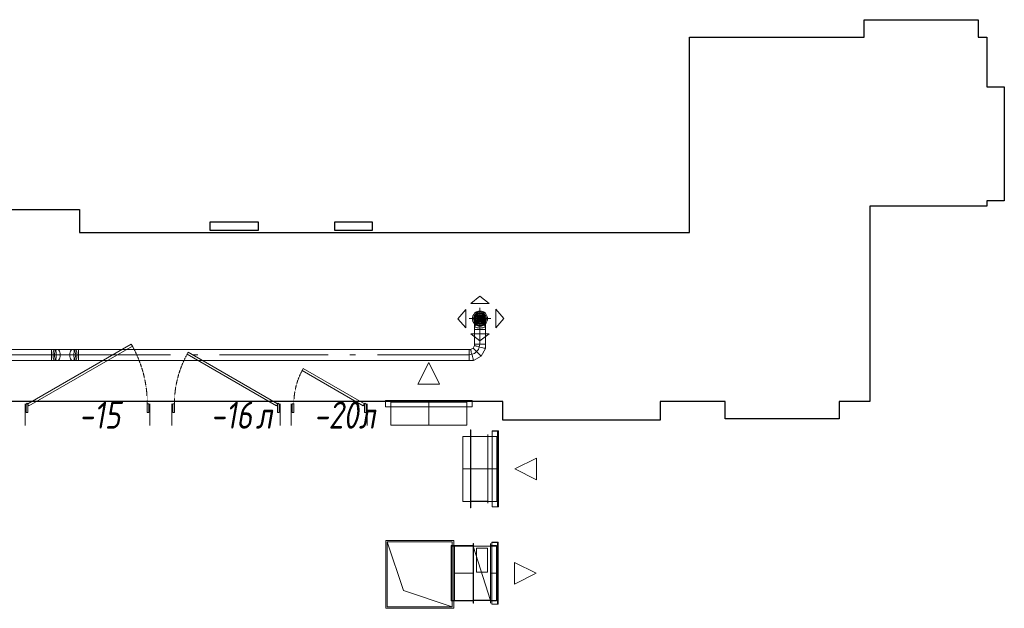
# Model space of a CAD drawing. Header units: millimetres. Extents: x -551130 to 178656, y -69521 to 202936.
# Tile 10 of 256: x -534140 to -525070, y 159449 to 164873. Entities that reach past the tile are written whole.
import ezdxf

# ---------------------------------------------------------------- set-up
doc = ezdxf.new("R2010")
doc.units = ezdxf.units.MM
doc.linetypes.add('-D1-02х01', pattern=[3, 2, -1])
doc.layers.get('Defpoints').update_dxf_attribs({"color": 31})
for name, color, linetype, lineweight in [('A-DOOR', 7, 'Continuous', 5), ('A-DOOR-IDEN', 7, 'Continuous', 9), ('wall_new', 152, 'Continuous', 30)]:
    doc.layers.add(name, color=color, linetype=linetype, lineweight=lineweight)
doc.layers.add('PDF7_Geometry', color=7, linetype='Continuous', true_color=0xaaaaaa)
doc.styles.add('fl_iso paper', font='isocpeur.ttf', dxfattribs={"width": 0.8, "oblique": 10})

# ---------------------------------------------------------------- blocks, each defined once
blk = doc.blocks.new('A_MEQ_DoorWall - ОВ-7359297-50_AS_M_L17')
at = {"layer": 'A-DOOR'}
for p, q in [((527.6, 650), (-425, 100)), ((537.6, 632.7), (527.6, 650)), ((-415, 82.7), (537.6, 632.7)), ((-450, 100), (-450, -100)), ((-425, 100), (-440, 100)), ((-440, 100), (-440, 20)), ((-425, 20), (-425, 100)), ((-425, 100), (-415, 82.7)), ((690, 100), (675, 100)), ((675, 100), (675, 20)), ((690, 20), (690, 100)), ((700, 100), (700, -100)), ((-440, 20), (-425, 20)), ((675, 20), (690, 20))]:
    blk.add_line(p, q, dxfattribs=at)
at = {"layer": 'A-DOOR', "linetype": '-D1-02х01'}
blk.add_arc((-425, 100), 1100, 360, 30, dxfattribs=at)
at = {"layer": 'A-DOOR'}
blk.add_arc((-430, 100), 5, 0, 180, dxfattribs=at)
blk = doc.blocks.new('A_MEQ_DoorWall - ОВ-7359254-50_AS_M_L17')
at = {"layer": 'A-DOOR'}
for p, q in [((-375, -100), (-375, 100)), ((625, -100), (625, 100)), ((-365, -20), (-350, -20)), ((-365, -100), (-365, -20)), ((-350, -20), (-350, -100)), ((-350, -100), (-340, -82.7)), ((-340, -82.7), (482.7, -557.7)), ((600, -20), (615, -20)), ((600, -100), (600, -20)), ((615, -20), (615, -100)), ((-350, -100), (-365, -100)), ((472.7, -575), (-350, -100)), ((615, -100), (600, -100)), ((482.7, -557.7), (472.7, -575))]:
    blk.add_line(p, q, dxfattribs=at)
blk.add_arc((-355, -100), 5, 180, 0, dxfattribs=at)
at = {"layer": 'A-DOOR', "linetype": '-D1-02х01'}
blk.add_arc((-350, -100), 950, 330, 0, dxfattribs=at)
blk = doc.blocks.new('A_MEQ_DoorWall - ОВ-7359211-50_AS_M_L17')
at = {"layer": 'A-DOOR'}
for p, q in [((-225, -100), (-225, 100)), ((475, -100), (475, 100)), ((-215, -20), (-200, -20)), ((-215, -100), (-215, -20)), ((-200, -20), (-200, -100)), ((-200, -100), (-190, -82.7)), ((-190, -82.7), (372.9, -407.7)), ((450, -20), (465, -20)), ((450, -100), (450, -20)), ((465, -20), (465, -100)), ((-200, -100), (-215, -100)), ((362.9, -425), (-200, -100)), ((465, -100), (450, -100)), ((372.9, -407.7), (362.9, -425))]:
    blk.add_line(p, q, dxfattribs=at)
blk.add_arc((-205, -100), 5, 180, 0, dxfattribs=at)
at = {"layer": 'A-DOOR', "linetype": '-D1-02х01'}
blk.add_arc((-200, -100), 650, 330, 0, dxfattribs=at)
blk = doc.blocks.new('ghftytytd')
at = {"layer": 'PDF7_Geometry', "color": 1, "lineweight": 18, "true_color": 0xff0000}
for points in [[(26655.1, 20025.6), (26740, 20090.7), (26824.8, 20025.6)], [(26610.1, 19969.4), (26534.9, 19884.6), (26610.1, 19799.7)], [(26885.4, 19970.8), (26960.6, 19886), (26885.4, 19801.1)], [(26690, 19885), (26704.6, 19849.6), (26740, 19835), (26775.3, 19849.6), (26790, 19885), (26775.3, 19920.3), (26740, 19935), (26704.6, 19920.3)], [(26690, 19858.2), (26691.7, 19848.7), (26696.7, 19839.9), (26704.6, 19832.3), (26715, 19826.5), (26727, 19822.8), (26740, 19821.6), (26752.9, 19822.8), (26765, 19826.5), (26775.3, 19832.3), (26783.3, 19839.9), (26788.2, 19848.7), (26790, 19858.2), (26788.2, 19867.6), (26783.3, 19876.5), (26775.3, 19884), (26765, 19889.9), (26752.9, 19893.5), (26740, 19894.8), (26727, 19893.5), (26715, 19889.9), (26704.6, 19884), (26696.7, 19876.5), (26691.7, 19867.6)], [(26740, 19932.4), (26719.3, 19927.8), (26702.8, 19914.6), (26693.7, 19895.5), (26693.7, 19874.4), (26702.8, 19855.3), (26719.3, 19842.2), (26740, 19837.5), (26760.6, 19842.2), (26777.1, 19855.3), (26786.3, 19874.4), (26786.3, 19895.5), (26777.1, 19914.6), (26760.6, 19927.8)], [(26740, 19842.5), (26718.7, 19848.2), (26703.2, 19863.7), (26697.5, 19885), (26703.2, 19906.2), (26718.7, 19921.8), (26740, 19927.5), (26761.2, 19921.8), (26776.8, 19906.2), (26782.5, 19885), (26776.8, 19863.7), (26761.2, 19848.2)], [(26740, 19918.3), (26723.3, 19913.8), (26711.1, 19901.6), (26706.6, 19885), (26711.1, 19868.3), (26723.3, 19856.1), (26740, 19851.6), (26756.6, 19856.1), (26768.8, 19868.3), (26773.3, 19885), (26768.8, 19901.6), (26756.6, 19913.8)], [(26740, 19856.6), (26723.3, 19862), (26713, 19876.2), (26713, 19893.7), (26723.3, 19907.9), (26740, 19913.3), (26756.6, 19907.9), (26766.9, 19893.7), (26766.9, 19876.2), (26756.6, 19862)], [(26740, 19910), (26725.3, 19905.2), (26716.2, 19892.7), (26716.2, 19877.2), (26725.3, 19864.7), (26740, 19860), (26754.7, 19864.7), (26763.7, 19877.2), (26763.7, 19892.7), (26754.7, 19905.2)], [(26740, 19907), (26727, 19902.7), (26719, 19891.8), (26719, 19878.2), (26727, 19867.1), (26740, 19862.9), (26752.9, 19867.1), (26760.9, 19878.2), (26760.9, 19891.8), (26752.9, 19902.7)], [(26740, 19868), (26728, 19872.9), (26723, 19885), (26728, 19897), (26740, 19902), (26752, 19897), (26757, 19885), (26752, 19872.9)], [(26740, 19901.6), (26728.2, 19896.7), (26723.3, 19885), (26728.2, 19873.2), (26740, 19868.3), (26751.8, 19873.2), (26756.6, 19885), (26751.8, 19896.7)], [(26740, 19894.9), (26731.3, 19890), (26731.3, 19880), (26740, 19874.9), (26748.6, 19880), (26748.6, 19890)], [(26690, 19811.8), (26691.7, 19808.3), (26696.7, 19805.1), (26704.6, 19802.3), (26715, 19800.2), (26727, 19798.8), (26740, 19798.4), (26752.9, 19798.8), (26765, 19800.2), (26775.3, 19802.3), (26783.3, 19805.1), (26788.2, 19808.3), (26790, 19811.8), (26788.2, 19815.2), (26783.3, 19818.5), (26775.3, 19821.2), (26765, 19823.4), (26752.9, 19824.7), (26740, 19825.2), (26727, 19824.7), (26715, 19823.4), (26704.6, 19821.2), (26696.7, 19818.5), (26691.7, 19815.2)], [(26740, 19784.9), (26727, 19784.9), (26715, 19784.9), (26704.6, 19784.9), (26696.7, 19784.9), (26691.7, 19784.9), (26690, 19784.9), (26691.7, 19784.9), (26696.7, 19784.9), (26704.6, 19784.9), (26715, 19784.9), (26727, 19784.9)], [(26740, 19784.9), (26752.9, 19784.9), (26765, 19784.9), (26775.3, 19784.9), (26783.3, 19784.9), (26788.2, 19784.9), (26790, 19784.9), (26788.2, 19784.9), (26783.3, 19784.9), (26775.3, 19784.9), (26765, 19784.9), (26752.9, 19784.9)], [(26740, 19784.9), (26752.9, 19784.9), (26765, 19784.9), (26775.3, 19784.9), (26783.3, 19784.9), (26788.2, 19784.9), (26790, 19784.9), (26790, 19650), (26788.2, 19650), (26783.3, 19650), (26775.3, 19650), (26765, 19650), (26752.9, 19650), (26740, 19650)], [(26655.1, 19744.3), (26740, 19679.2), (26824.8, 19744.3)], [(22792, 19550), (22792, 19562.9), (22792, 19575), (22792, 19585.3), (22792, 19593.3), (22792, 19598.3), (22792, 19599.9), (22792, 19598.3), (22792, 19593.3), (22792, 19585.3), (22792, 19575), (22792, 19562.9), (22792, 19550), (22792, 19537), (22792, 19525), (22792, 19514.6), (22792, 19506.7), (22792, 19501.7), (22792, 19500), (22792, 19501.7), (22792, 19506.7), (22792, 19514.6), (22792, 19525), (22792, 19537)], [(23015.4, 19550), (23014.5, 19537), (23011.7, 19525), (23007.4, 19514.6), (23001.7, 19506.7), (22995.1, 19501.7), (22988, 19500), (22981, 19501.7), (22974.4, 19506.7), (22968.7, 19514.6), (22964.4, 19525), (22961.6, 19537), (22960.7, 19550), (22961.6, 19562.9), (22964.4, 19575), (22968.7, 19585.3), (22974.4, 19593.3), (22981, 19598.3), (22988, 19599.9), (22995.1, 19598.3), (23001.7, 19593.3), (23007.4, 19585.3), (23011.7, 19575), (23014.5, 19562.9)], [(23013, 19599.9), (23016.8, 19598.3), (23020.4, 19593.3), (23023.5, 19585.3), (23025.9, 19575), (23027.4, 19562.9), (23027.9, 19550), (23027.4, 19537), (23025.9, 19525), (23023.5, 19514.6), (23020.4, 19506.7), (23016.8, 19501.7), (23013, 19500), (23009.1, 19501.7), (23005.5, 19506.7), (23002.4, 19514.6), (23000.1, 19525), (22998.6, 19537), (22998.1, 19550), (22998.6, 19562.9), (23000.1, 19575), (23002.4, 19585.3), (23005.5, 19593.3), (23009.1, 19598.3)], [(23888.5, 19550), (23042.8, 19550), (23042.8, 19562.9), (23042.8, 19575), (23042.8, 19585.3), (23042.8, 19593.3), (23042.8, 19598.3), (23042.8, 19599.9), (23042.8, 19598.3), (23042.8, 19593.3), (23042.8, 19585.3), (23042.8, 19575), (23042.8, 19562.9), (23042.8, 19550)], [(26640, 19550), (26640, 19562.9), (26640, 19575), (26640, 19585.3), (26640, 19593.3), (26640, 19598.3), (26640, 19599.9), (26640, 19598.3), (26640, 19593.3), (26640, 19585.3), (26640, 19575), (26640, 19562.9)], [(26666.7, 19550), (26663.3, 19562.9), (26660.1, 19575), (26657.3, 19585.3), (26655.2, 19593.3), (26653.8, 19598.3), (26653.4, 19599.9), (26653.8, 19598.3), (26655.2, 19593.3), (26657.3, 19585.3), (26660.1, 19575), (26663.3, 19562.9)], [(26713.2, 19576.8), (26703.7, 19586.2), (26694.9, 19595), (26687.3, 19602.6), (26681.5, 19608.4), (26677.8, 19612.1), (26676.6, 19613.4), (26677.8, 19612.1), (26681.5, 19608.4), (26687.3, 19602.6), (26694.9, 19595), (26703.7, 19586.2)], [(26740, 19650), (26727, 19650), (26715, 19650), (26704.6, 19650), (26696.7, 19650), (26691.7, 19650), (26690, 19650), (26691.7, 19650), (26696.7, 19650), (26704.6, 19650), (26715, 19650), (26727, 19650)], [(26740, 19623.2), (26727, 19626.7), (26715, 19629.9), (26704.6, 19632.6), (26696.7, 19634.8), (26691.7, 19636.1), (26690, 19636.6), (26691.7, 19636.1), (26696.7, 19634.8), (26704.6, 19632.6), (26715, 19629.9), (26727, 19626.7)], [(26740, 19623.2), (26752.9, 19619.7), (26765, 19616.5), (26775.3, 19613.7), (26783.3, 19611.6), (26788.2, 19610.2), (26790, 19609.8), (26788.2, 19610.2), (26783.3, 19611.6), (26775.3, 19613.7), (26765, 19616.5), (26752.9, 19619.7)], [(22988, 19550), (22846.7, 19550)], [(24141.4, 19550), (24088.5, 19550)], [(25341.4, 19550), (24341.4, 19550)], [(25594.3, 19550), (25541.3, 19550)], [(26666.7, 19550), (26670.2, 19537), (26673.5, 19525), (26676.2, 19514.6), (26678.4, 19506.7), (26679.7, 19501.7), (26680.2, 19500), (26679.7, 19501.7), (26678.4, 19506.7), (26676.2, 19514.6), (26673.5, 19525), (26670.2, 19537)], [(26713.2, 19576.8), (26722.6, 19567.3), (26731.5, 19558.5), (26739.1, 19550.9), (26744.9, 19545.1), (26748.5, 19541.4), (26749.8, 19540.1), (26748.5, 19541.4), (26744.9, 19545.1), (26739.1, 19550.9), (26731.5, 19558.5), (26722.6, 19567.3)]]:
    blk.add_lwpolyline(points, close=True, dxfattribs=at)
for points in [[(26670, 19885, 0.999748), (26810, 19885, 0.999748)], [(26680, 19885, 1.000294), (26800, 19885, 1.000294)]]:
    blk.add_lwpolyline(points, format="xyb", close=True, dxfattribs=at)
for points in [[(26740, 19784.9), (26740, 19984.9)], [(26740, 19935), (26727, 19933.3), (26715, 19928.3), (26704.6, 19920.3), (26696.7, 19910), (26691.7, 19897.9), (26690, 19885), (26691.7, 19897.9), (26696.7, 19910), (26704.6, 19920.3), (26715, 19928.3), (26727, 19933.3), (26740, 19935), (26752.9, 19933.3), (26765, 19928.3), (26775.3, 19920.3), (26783.3, 19910), (26788.2, 19897.9), (26790, 19885), (26788.2, 19897.9), (26783.3, 19910), (26775.3, 19920.3), (26765, 19928.3), (26752.9, 19933.3), (26740, 19935), (26761.6, 19922.5), (26761.6, 19897.5), (26740, 19885), (26718.3, 19872.5), (26718.3, 19847.5), (26740, 19835), (26740, 19784.9), (26727, 19784.9), (26715, 19784.9), (26704.6, 19784.9), (26696.7, 19784.9), (26691.7, 19784.9), (26690, 19784.9), (26691.7, 19784.9), (26696.7, 19784.9), (26704.6, 19784.9), (26715, 19784.9), (26727, 19784.9), (26740, 19784.9), (26740, 19650), (26752.9, 19650), (26765, 19650), (26775.3, 19650), (26783.3, 19650), (26788.2, 19650), (26790, 19650), (26788.2, 19650), (26783.3, 19650), (26775.3, 19650), (26765, 19650), (26752.9, 19650), (26740, 19650), (26752.9, 19650), (26765, 19650), (26775.3, 19650), (26783.3, 19650), (26788.2, 19650), (26790, 19650), (26790, 19609.8), (26749.8, 19540.1), (26680.2, 19500), (26640, 19500), (26640, 19501.7), (26640, 19506.7), (26640, 19514.6), (26640, 19525), (26640, 19537), (26640, 19550), (25794.3, 19550), (26640, 19550), (26640, 19537), (26640, 19525), (26640, 19514.6), (26640, 19506.7), (26640, 19501.7), (26640, 19500), (23042.8, 19500), (23042.8, 19501.7), (23042.8, 19506.7), (23042.8, 19514.6), (23042.8, 19525), (23042.8, 19537), (23042.8, 19550), (23042.8, 19537), (23042.8, 19525), (23042.8, 19514.6), (23042.8, 19506.7), (23042.8, 19501.7), (23042.8, 19500), (23013, 19500), (22988, 19500), (22995.1, 19501.7), (23001.7, 19506.7), (23007.4, 19514.6), (23011.7, 19525), (23014.5, 19537), (23015.4, 19550), (23014.5, 19562.9), (23011.7, 19575), (23007.4, 19585.3), (23001.7, 19593.3), (22995.1, 19598.3), (22988, 19599.9), (22981, 19598.3), (22974.4, 19593.3), (22968.7, 19585.3), (22964.4, 19575), (22961.6, 19562.9), (22960.7, 19550), (22961.6, 19537), (22964.4, 19525), (22968.7, 19514.6), (22974.4, 19506.7), (22981, 19501.7), (22988, 19500), (22846.7, 19500), (22839.6, 19501.7), (22833, 19506.7), (22827.3, 19514.6), (22823, 19525), (22820.2, 19537), (22819.3, 19550), (22820.2, 19562.9), (22823, 19575), (22827.3, 19585.3), (22833, 19593.3), (22839.6, 19598.3), (22846.7, 19599.9), (22853.7, 19598.3), (22860.3, 19593.3), (22866, 19585.3), (22870.3, 19575), (22873.1, 19562.9), (22874, 19550), (22873.1, 19537), (22870.3, 19525), (22866, 19514.6), (22860.3, 19506.7), (22853.7, 19501.7), (22846.7, 19500)], [(26690, 19885), (26691.7, 19872), (26696.7, 19860), (26704.6, 19849.6), (26715, 19841.7), (26727, 19836.7), (26740, 19835), (26727, 19836.7), (26715, 19841.7), (26704.6, 19849.6), (26696.7, 19860), (26691.7, 19872), (26690, 19885), (26690, 19858.2), (26690, 19811.8), (26690, 19784.9), (26690, 19650), (26691.7, 19650), (26696.7, 19650), (26704.6, 19650), (26715, 19650), (26727, 19650), (26740, 19650), (26727, 19650), (26715, 19650), (26704.6, 19650), (26696.7, 19650), (26691.7, 19650), (26690, 19650), (26690, 19636.6), (26676.6, 19613.4), (26653.4, 19599.9), (26640, 19599.9), (26640, 19598.3), (26640, 19593.3), (26640, 19585.3), (26640, 19575), (26640, 19562.9), (26640, 19550), (26640, 19562.9), (26640, 19575), (26640, 19585.3), (26640, 19593.3), (26640, 19598.3), (26640, 19599.9), (23042.8, 19599.9), (23013, 19599.9), (22988, 19599.9), (22846.7, 19599.9), (22853.7, 19598.3), (22860.3, 19593.3), (22866, 19585.3), (22870.3, 19575), (22873.1, 19562.9), (22874, 19550), (22873.1, 19537), (22870.3, 19525), (22866, 19514.6), (22860.3, 19506.7), (22853.7, 19501.7), (22846.7, 19500)], [(26640, 19885), (26840, 19885)], [(26740, 19835), (26752.9, 19836.7), (26765, 19841.7), (26775.3, 19849.6), (26783.3, 19860), (26788.2, 19872), (26790, 19885)], [(26790, 19885), (26788.2, 19872), (26783.3, 19860), (26775.3, 19849.6), (26765, 19841.7), (26752.9, 19836.7), (26740, 19835)], [(26740, 19835), (26740, 19871.6), (26740, 19885)], [(26790, 19858.2), (26790, 19885)], [(26740, 19784.9), (26752.9, 19784.9), (26765, 19784.9), (26775.3, 19784.9), (26783.3, 19784.9), (26788.2, 19784.9), (26790, 19784.9)], [(26790, 19811.8), (26790, 19858.2)], [(26790, 19784.9), (26790, 19811.8)], [(19274.8, 19500), (22792, 19500), (22792, 19501.7), (22792, 19506.7), (22792, 19514.6), (22792, 19525), (22792, 19537), (22792, 19550), (21986.3, 19550), (22792, 19550), (22792, 19537), (22792, 19525), (22792, 19514.6), (22792, 19506.7), (22792, 19501.7), (22792, 19500), (22821.7, 19500), (22817.9, 19501.7), (22814.3, 19506.7), (22811.2, 19514.6), (22808.8, 19525), (22807.3, 19537), (22806.8, 19550), (22807.3, 19562.9), (22808.8, 19575), (22811.2, 19585.3), (22814.3, 19593.3), (22817.9, 19598.3), (22821.7, 19599.9), (22825.6, 19598.3), (22829.2, 19593.3), (22832.2, 19585.3), (22834.6, 19575), (22836.1, 19562.9), (22836.6, 19550), (22836.1, 19537), (22834.6, 19525), (22832.2, 19514.6), (22829.2, 19506.7), (22825.6, 19501.7), (22821.7, 19500), (22846.7, 19500), (22839.6, 19501.7), (22833, 19506.7), (22827.3, 19514.6), (22823, 19525), (22820.2, 19537), (22819.3, 19550), (22820.2, 19562.9), (22823, 19575), (22827.3, 19585.3), (22833, 19593.3), (22839.6, 19598.3), (22846.7, 19599.9), (22821.7, 19599.9), (22792, 19599.9), (22792, 19598.3), (22792, 19593.3), (22792, 19585.3), (22792, 19575), (22792, 19562.9), (22792, 19550), (22792, 19562.9), (22792, 19575), (22792, 19585.3), (22792, 19593.3), (22792, 19598.3), (22792, 19599.9), (19274.8, 19599.9)], [(23042.8, 19599.9), (23042.8, 19598.3), (23042.8, 19593.3), (23042.8, 19585.3), (23042.8, 19575), (23042.8, 19562.9), (23042.8, 19550)], [(23042.8, 19550), (23042.8, 19562.9), (23042.8, 19575), (23042.8, 19585.3), (23042.8, 19593.3), (23042.8, 19598.3), (23042.8, 19599.9)], [(26690, 19563.4), (26726.6, 19599.9)], [(26726.6, 19599.9), (26740, 19650)], [(22846.7, 19550), (22820.5, 19550), (22792, 19550)], [(23042.8, 19550), (23014.2, 19550), (22988, 19550)], [(23042.8, 19550), (23042.8, 19537), (23042.8, 19525), (23042.8, 19514.6), (23042.8, 19506.7), (23042.8, 19501.7), (23042.8, 19500)], [(23042.8, 19500), (23042.8, 19501.7), (23042.8, 19506.7), (23042.8, 19514.6), (23042.8, 19525), (23042.8, 19537), (23042.8, 19550)], [(26640, 19550), (26690, 19563.4)], [(26640, 19550), (26640, 19537), (26640, 19525), (26640, 19514.6), (26640, 19506.7), (26640, 19501.7), (26640, 19500)], [(26640, 19500), (26640, 19501.7), (26640, 19506.7), (26640, 19514.6), (26640, 19525), (26640, 19537), (26640, 19550)]]:
    blk.add_lwpolyline(points, dxfattribs=at)
at = {"layer": 'PDF7_Geometry', "color": 3, "lineweight": 18, "true_color": 0x00ff00}
for points in [[(26168.5, 19280.5), (26268.5, 19480.5), (26368.5, 19280.5)], [(26368.5, 19280.5), (26168.5, 19280.5), (26268.5, 19480.5)], [(25868.5, 19130.5), (26668.5, 19130.5), (26668.5, 19072.5), (26668.5, 19130.5), (25868.5, 19130.5), (25868.5, 19072.5)], [(26668.5, 19072.5), (25868.5, 19072.5)], [(26666.5, 19072.5), (26666.5, 19122.5), (26666.5, 19072.5), (25870.5, 19072.5), (25870.5, 19122.5), (25870.5, 19072.5)], [(26666.5, 19122.5), (25870.5, 19122.5)], [(25909.5, 19130.5), (25909.4, 19130.5), (25908.9, 19130.5), (25908.1, 19130.5), (25907, 19130.5), (25905.8, 19130.5), (25904.5, 19130.5), (25903.2, 19130.5), (25902, 19130.5), (25901, 19130.5), (25900.2, 19130.5), (25899.7, 19130.5), (25899.5, 19130.5), (25899.7, 19130.5), (25900.2, 19130.5), (25901, 19130.5), (25902, 19130.5), (25903.2, 19130.5), (25904.5, 19130.5), (25905.8, 19130.5), (25907, 19130.5), (25908.1, 19130.5), (25908.9, 19130.5), (25909.4, 19130.5)], [(25899.5, 19122.5), (25899.5, 19130.5)], [(25899.5, 19122.5), (25899.7, 19122.5), (25900.2, 19122.5), (25901, 19122.5), (25902, 19122.5), (25903.2, 19122.5), (25904.5, 19122.5), (25905.8, 19122.5), (25907, 19122.5), (25908.1, 19122.5), (25908.9, 19122.5), (25909.4, 19122.5), (25909.5, 19122.5), (25909.4, 19122.5), (25908.9, 19122.5), (25908.1, 19122.5), (25907, 19122.5), (25905.8, 19122.5), (25904.5, 19122.5), (25903.2, 19122.5), (25902, 19122.5), (25901, 19122.5), (25900.2, 19122.5), (25899.7, 19122.5)], [(25909.5, 19130.5), (25909.5, 19122.5)], [(26618.5, 19130.5), (25918.5, 19130.5)], [(26618.5, 19122.5), (26618.5, 19130.5), (26618.5, 19122.5), (25918.5, 19122.5), (25918.5, 19130.5), (25918.5, 19122.5)], [(25918.5, 19115.5), (26618.5, 19115.5)], [(25918.5, 18902.5), (25918.5, 19115.5)], [(26618.5, 18902.5), (26618.5, 19115.5)], [(26637.5, 19130.5), (26637.4, 19130.5), (26636.9, 19130.5), (26636.1, 19130.5), (26635, 19130.5), (26633.8, 19130.5), (26632.5, 19130.5), (26631.2, 19130.5), (26630, 19130.5), (26629, 19130.5), (26628.2, 19130.5), (26627.7, 19130.5), (26627.5, 19130.5), (26627.7, 19130.5), (26628.2, 19130.5), (26629, 19130.5), (26630, 19130.5), (26631.2, 19130.5), (26632.5, 19130.5), (26633.8, 19130.5), (26635, 19130.5), (26636.1, 19130.5), (26636.9, 19130.5), (26637.4, 19130.5)], [(26627.5, 19122.5), (26627.5, 19130.5)], [(26627.5, 19122.5), (26627.7, 19122.5), (26628.2, 19122.5), (26629, 19122.5), (26630, 19122.5), (26631.2, 19122.5), (26632.5, 19122.5), (26633.8, 19122.5), (26635, 19122.5), (26636.1, 19122.5), (26636.9, 19122.5), (26637.4, 19122.5), (26637.5, 19122.5), (26637.4, 19122.5), (26636.9, 19122.5), (26636.1, 19122.5), (26635, 19122.5), (26633.8, 19122.5), (26632.5, 19122.5), (26631.2, 19122.5), (26630, 19122.5), (26629, 19122.5), (26628.2, 19122.5), (26627.7, 19122.5)], [(26637.5, 19130.5), (26637.5, 19122.5)], [(25918.5, 18902.5), (26618.5, 18902.5)], [(26583, 18200), (26583, 18800)], [(26653, 18140), (26653, 18860), (26655, 18860), (26653, 18860), (26653, 18140), (26655, 18140)], [(26653, 18800.1), (26813, 18800.1)], [(26653, 18800.1), (26653, 18799.9)], [(26653, 18200), (26653, 18800)], [(26653, 18799.9), (26813, 18799.9)], [(26813, 18201.5), (26813, 18798.5), (26653, 18798.5), (26813, 18798.5), (26813, 18201.5), (26653, 18201.5)], [(26653, 18798.5), (26653, 18201.5)], [(26655, 18860), (26655, 18140)], [(26655, 18200), (26655, 18800), (26811, 18800), (26655, 18800), (26655, 18200), (26811, 18200)], [(26811, 18184), (26811, 18816), (26813, 18816), (26811, 18816), (26811, 18184), (26813, 18184), (26813, 18816), (26813, 18184)], [(26811, 18800), (26811, 18200)], [(26813, 18800.1), (26813, 18799.9)], [(26910.2, 18849.9), (26910.2, 18150), (26852.2, 18150), (26910.2, 18150), (26910.2, 18849.9), (26852.2, 18849.9)], [(26852.2, 18150), (26852.2, 18849.9)], [(26852.2, 18152), (26902.2, 18152), (26852.2, 18152), (26852.2, 18848), (26902.2, 18848), (26852.2, 18848)], [(26895.2, 18800), (26895.2, 18200)], [(26902.2, 18152), (26902.2, 18848)], [(26902.2, 18819), (26910.2, 18819)], [(26902.2, 18819), (26902.2, 18818.8), (26902.2, 18818.3), (26902.2, 18817.5), (26902.2, 18816.5), (26902.2, 18815.3), (26902.2, 18814), (26902.2, 18812.7), (26902.2, 18811.5), (26902.2, 18810.4), (26902.2, 18809.6), (26902.2, 18809.1), (26902.2, 18809), (26902.2, 18809.1), (26902.2, 18809.6), (26902.2, 18810.4), (26902.2, 18811.5), (26902.2, 18812.7), (26902.2, 18814), (26902.2, 18815.3), (26902.2, 18816.5), (26902.2, 18817.5), (26902.2, 18818.3), (26902.2, 18818.8)], [(26910.2, 18809), (26902.2, 18809)], [(26902.2, 18200), (26910.2, 18200), (26902.2, 18200), (26902.2, 18800), (26910.2, 18800), (26902.2, 18800)], [(26910.2, 18809), (26910.2, 18809.1), (26910.2, 18809.6), (26910.2, 18810.4), (26910.2, 18811.5), (26910.2, 18812.7), (26910.2, 18814), (26910.2, 18815.3), (26910.2, 18816.5), (26910.2, 18817.5), (26910.2, 18818.3), (26910.2, 18818.8), (26910.2, 18819), (26910.2, 18818.8), (26910.2, 18818.3), (26910.2, 18817.5), (26910.2, 18816.5), (26910.2, 18815.3), (26910.2, 18814), (26910.2, 18812.7), (26910.2, 18811.5), (26910.2, 18810.4), (26910.2, 18809.6), (26910.2, 18809.1)], [(26910.2, 18200), (26910.2, 18800)], [(27260.2, 18400), (27060.2, 18499.9), (27260.2, 18600)], [(27260.2, 18600), (27260.2, 18400), (27060.2, 18499.9)], [(26653, 18200), (26583, 18200)], [(26653, 18200.1), (26813, 18200.1)], [(26653, 18200.1), (26653, 18199.9)], [(26653, 18200), (26895.2, 18200)], [(26653, 18199.9), (26813, 18199.9)], [(26813, 18200.1), (26813, 18199.9)], [(26902.2, 18191), (26910.2, 18191)], [(26902.2, 18191), (26902.2, 18190.8), (26902.2, 18190.3), (26902.2, 18189.5), (26902.2, 18188.5), (26902.2, 18187.3), (26902.2, 18186), (26902.2, 18184.7), (26902.2, 18183.5), (26902.2, 18182.4), (26902.2, 18181.6), (26902.2, 18181.1), (26902.2, 18181), (26902.2, 18181.1), (26902.2, 18181.6), (26902.2, 18182.4), (26902.2, 18183.5), (26902.2, 18184.7), (26902.2, 18186), (26902.2, 18187.3), (26902.2, 18188.5), (26902.2, 18189.5), (26902.2, 18190.3), (26902.2, 18190.8)], [(26910.2, 18181), (26902.2, 18181)], [(26910.2, 18181), (26910.2, 18181.1), (26910.2, 18181.6), (26910.2, 18182.4), (26910.2, 18183.5), (26910.2, 18184.7), (26910.2, 18186), (26910.2, 18187.3), (26910.2, 18188.5), (26910.2, 18189.5), (26910.2, 18190.3), (26910.2, 18190.8), (26910.2, 18191), (26910.2, 18190.8), (26910.2, 18190.3), (26910.2, 18189.5), (26910.2, 18188.5), (26910.2, 18187.3), (26910.2, 18186), (26910.2, 18184.7), (26910.2, 18183.5), (26910.2, 18182.4), (26910.2, 18181.6), (26910.2, 18181.1)], [(26497.6, 17841.3), (25871.6, 17841.3), (25871.6, 17215.3), (26497.6, 17215.3)], [(25871.6, 17841.3), (26497.6, 17841.3), (26497.6, 17215.3), (25871.6, 17215.3)], [(26484.6, 17828.2), (26484.6, 17228.2), (26034.6, 17378.3), (25884.6, 17828.2)], [(26504.6, 17793.2), (26473.5, 17793.2)], [(26473.5, 17283.2), (26473.5, 17793.2)], [(26478.5, 17288.3), (26478.5, 17788.3)], [(26504.6, 17283.2), (26504.6, 17793.2)], [(26504.6, 17793.2), (26678, 17793.2)], [(26504.6, 17788.3), (26504.6, 17288.3)], [(26680, 17263.2), (26680, 17813.2), (26678, 17813.2), (26680, 17813.2)], [(26680, 17263.2), (26678, 17263.2), (26678, 17813.2), (26678, 17263.2)], [(26678, 17283.2), (26678, 17793.2)], [(26838.1, 17288.3), (26838.1, 17788.3), (26678, 17788.3), (26678, 17288.3)], [(26838.1, 17788.3), (26838.1, 17288.3), (26678, 17788.3)], [(26838.1, 17788.3), (26678, 17788.3)], [(26678, 17788.3), (26678, 17288.3)], [(26838.1, 17788.2), (26678, 17788.2)], [(26678, 17289.7), (26678, 17786.7), (26838.1, 17786.7), (26678, 17786.7)], [(26836.1, 17288.3), (26836.1, 17788.3), (26680, 17788.3), (26836.1, 17788.3)], [(26680, 17288.3), (26680, 17788.3)], [(26838.1, 17263.2), (26838.1, 17813.2), (26836.1, 17813.2), (26838.1, 17813.2)], [(26836.1, 17263.2), (26836.1, 17813.2)], [(26838.1, 17283.2), (26838.1, 17793.2)], [(26838.1, 17793.2), (26893.1, 17793.2)], [(26838.1, 17788.2), (26838.1, 17788.3)], [(26838.1, 17289.7), (26838.1, 17786.7)], [(26908.1, 17824.2), (26908.1, 17252.2), (26850.1, 17252.2), (26908.1, 17252.2), (26908.1, 17824.2), (26850.1, 17824.2)], [(26850.1, 17252.2), (26850.1, 17824.2)], [(26850.1, 17254.2), (26900, 17254.2), (26850.1, 17254.2), (26850.1, 17822.2), (26900, 17822.2), (26850.1, 17822.2)], [(26893.1, 17283.2), (26893.1, 17793.2)], [(26893.1, 17788.3), (26893.1, 17288.3)], [(26900, 17254.2), (26900, 17822.2)], [(26900, 17807.2), (26908.1, 17807.2)], [(26900, 17807.2), (26900, 17807.1), (26900, 17806.6), (26900, 17805.8), (26900, 17804.7), (26900, 17803.5), (26900, 17802.2), (26900, 17801), (26900, 17799.8), (26900, 17798.7), (26900, 17797.9), (26900, 17797.4), (26900, 17797.3), (26900, 17797.4), (26900, 17797.9), (26900, 17798.7), (26900, 17799.8), (26900, 17801), (26900, 17802.2), (26900, 17803.5), (26900, 17804.7), (26900, 17805.8), (26900, 17806.6), (26900, 17807.1)], [(26908.1, 17797.3), (26900, 17797.3)], [(26900, 17288.3), (26908.1, 17288.3), (26900, 17288.3), (26900, 17788.3), (26908.1, 17788.3), (26900, 17788.3)], [(26908.1, 17797.3), (26908.1, 17797.4), (26908.1, 17797.9), (26908.1, 17798.7), (26908.1, 17799.8), (26908.1, 17801), (26908.1, 17802.2), (26908.1, 17803.5), (26908.1, 17804.7), (26908.1, 17805.8), (26908.1, 17806.6), (26908.1, 17807.1), (26908.1, 17807.2), (26908.1, 17807.1), (26908.1, 17806.6), (26908.1, 17805.8), (26908.1, 17804.7), (26908.1, 17803.5), (26908.1, 17802.2), (26908.1, 17801), (26908.1, 17799.8), (26908.1, 17798.7), (26908.1, 17797.9), (26908.1, 17797.4)], [(26908.1, 17288.3), (26908.1, 17788.3)], [(26808, 17768.4), (26708.1, 17768.4), (26708.1, 17548.4), (26808, 17548.4)], [(26808, 17768.4), (26808, 17548.4), (26708.1, 17548.4), (26708.1, 17768.4)], [(27058.1, 17638.3), (27258.1, 17538.2), (27058.1, 17438.3)], [(27058.1, 17438.3), (27058.1, 17638.3), (27258.1, 17538.2)], [(26504.6, 17283.2), (26678, 17283.2)], [(26678, 17289.7), (26838.1, 17289.7)], [(26838.1, 17288.4), (26678, 17288.4)], [(26838.1, 17288.3), (26678, 17288.3)], [(26838.1, 17288.1), (26678, 17288.1)], [(26836.1, 17288.3), (26680, 17288.3)], [(26838.1, 17263.2), (26836.1, 17263.2)], [(26838.1, 17288.1), (26838.1, 17288.4)], [(26838.1, 17283.2), (26893.1, 17283.2)], [(26900, 17279.3), (26908.1, 17279.3)], [(26900, 17279.3), (26900, 17279.1), (26900, 17278.6), (26900, 17277.8), (26900, 17276.8), (26900, 17275.6), (26900, 17274.2), (26900, 17272.9), (26900, 17271.7), (26900, 17270.7), (26900, 17269.9), (26900, 17269.4), (26900, 17269.2), (26900, 17269.4), (26900, 17269.9), (26900, 17270.7), (26900, 17271.7), (26900, 17272.9), (26900, 17274.2), (26900, 17275.6), (26900, 17276.8), (26900, 17277.8), (26900, 17278.6), (26900, 17279.1)], [(26908.1, 17269.2), (26900, 17269.2)], [(26908.1, 17269.2), (26908.1, 17269.4), (26908.1, 17269.9), (26908.1, 17270.7), (26908.1, 17271.7), (26908.1, 17272.9), (26908.1, 17274.2), (26908.1, 17275.6), (26908.1, 17276.8), (26908.1, 17277.8), (26908.1, 17278.6), (26908.1, 17279.1), (26908.1, 17279.3), (26908.1, 17279.1), (26908.1, 17278.6), (26908.1, 17277.8), (26908.1, 17276.8), (26908.1, 17275.6), (26908.1, 17274.2), (26908.1, 17272.9), (26908.1, 17271.7), (26908.1, 17270.7), (26908.1, 17269.9), (26908.1, 17269.4)]]:
    blk.add_lwpolyline(points, close=True, dxfattribs=at)
for points in [[(25909.5, 19130.5), (25909.4, 19130.5), (25908.9, 19130.5), (25908.1, 19130.5), (25907, 19130.5), (25905.8, 19130.5), (25904.5, 19130.5), (25903.2, 19130.5), (25902, 19130.5), (25901, 19130.5), (25900.2, 19130.5), (25899.7, 19130.5), (25899.5, 19130.5)], [(25899.5, 19130.5), (25899.7, 19130.5), (25900.2, 19130.5), (25901, 19130.5), (25902, 19130.5), (25903.2, 19130.5), (25904.5, 19130.5), (25905.8, 19130.5), (25907, 19130.5), (25908.1, 19130.5), (25908.9, 19130.5), (25909.4, 19130.5), (25909.5, 19130.5)], [(25909.5, 19122.5), (25909.4, 19122.5), (25908.9, 19122.5), (25908.1, 19122.5), (25907, 19122.5), (25905.8, 19122.5), (25904.5, 19122.5), (25903.2, 19122.5), (25902, 19122.5), (25901, 19122.5), (25900.2, 19122.5), (25899.7, 19122.5), (25899.5, 19122.5)], [(25899.5, 19122.5), (25899.7, 19122.5), (25900.2, 19122.5), (25901, 19122.5), (25902, 19122.5), (25903.2, 19122.5), (25904.5, 19122.5), (25905.8, 19122.5), (25907, 19122.5), (25908.1, 19122.5), (25908.9, 19122.5), (25909.4, 19122.5), (25909.5, 19122.5)], [(26268.5, 18902.5), (26268.5, 19115.5)], [(26637.5, 19130.5), (26637.4, 19130.5), (26636.9, 19130.5), (26636.1, 19130.5), (26635, 19130.5), (26633.8, 19130.5), (26632.5, 19130.5), (26631.2, 19130.5), (26630, 19130.5), (26629, 19130.5), (26628.2, 19130.5), (26627.7, 19130.5), (26627.5, 19130.5)], [(26627.5, 19130.5), (26627.7, 19130.5), (26628.2, 19130.5), (26629, 19130.5), (26630, 19130.5), (26631.2, 19130.5), (26632.5, 19130.5), (26633.8, 19130.5), (26635, 19130.5), (26636.1, 19130.5), (26636.9, 19130.5), (26637.4, 19130.5), (26637.5, 19130.5)], [(26627.5, 19122.5), (26627.7, 19122.5), (26628.2, 19122.5), (26629, 19122.5), (26630, 19122.5), (26631.2, 19122.5), (26632.5, 19122.5), (26633.8, 19122.5), (26635, 19122.5), (26636.1, 19122.5), (26636.9, 19122.5), (26637.4, 19122.5), (26637.5, 19122.5)], [(26637.5, 19122.5), (26637.4, 19122.5), (26636.9, 19122.5), (26636.1, 19122.5), (26635, 19122.5), (26633.8, 19122.5), (26632.5, 19122.5), (26631.2, 19122.5), (26630, 19122.5), (26629, 19122.5), (26628.2, 19122.5), (26627.7, 19122.5), (26627.5, 19122.5)], [(26583, 18800), (26653, 18800)], [(26583, 18800), (26653, 18800)], [(26653, 18800), (26813, 18800)], [(26813, 18800), (26653, 18800)], [(26653, 18200), (26653, 18800)], [(26653, 18800), (26813, 18800)], [(26813, 18800), (26653, 18800)], [(26653, 18800), (26653, 18200)], [(26653, 18200), (26653, 18800)], [(26653, 18800), (26813, 18800)], [(26653, 18200), (26653, 18800)], [(26653, 18800), (26813, 18800)], [(26813, 18800), (26653, 18800)], [(26653, 18800), (26653, 18200)], [(26653, 18200), (26653, 18800)], [(26653, 18800), (26813, 18800)], [(26653, 18800), (26653, 18200)], [(26653, 18200), (26653, 18800)], [(26653, 18800), (26895.2, 18800)], [(26895.2, 18800), (26653, 18800)], [(26813, 18800), (26813, 18200)], [(26813, 18200), (26813, 18800)], [(26813, 18800), (26813, 18200)], [(26813, 18800), (26813, 18200)], [(26813, 18200), (26813, 18800)], [(26813, 18800), (26813, 18200)], [(26902.2, 18819), (26902.2, 18818.8), (26902.2, 18818.3), (26902.2, 18817.5), (26902.2, 18816.5), (26902.2, 18815.3), (26902.2, 18814), (26902.2, 18812.7), (26902.2, 18811.5), (26902.2, 18810.4), (26902.2, 18809.6), (26902.2, 18809.1), (26902.2, 18809)], [(26902.2, 18809), (26902.2, 18809.1), (26902.2, 18809.6), (26902.2, 18810.4), (26902.2, 18811.5), (26902.2, 18812.7), (26902.2, 18814), (26902.2, 18815.3), (26902.2, 18816.5), (26902.2, 18817.5), (26902.2, 18818.3), (26902.2, 18818.8), (26902.2, 18819)], [(26910.2, 18809), (26910.2, 18809.1), (26910.2, 18809.6), (26910.2, 18810.4), (26910.2, 18811.5), (26910.2, 18812.7), (26910.2, 18814), (26910.2, 18815.3), (26910.2, 18816.5), (26910.2, 18817.5), (26910.2, 18818.3), (26910.2, 18818.8), (26910.2, 18819)], [(26910.2, 18819), (26910.2, 18818.8), (26910.2, 18818.3), (26910.2, 18817.5), (26910.2, 18816.5), (26910.2, 18815.3), (26910.2, 18814), (26910.2, 18812.7), (26910.2, 18811.5), (26910.2, 18810.4), (26910.2, 18809.6), (26910.2, 18809.1), (26910.2, 18809)], [(26895.2, 18499.9), (26653, 18499.9), (26583, 18499.9)], [(26653, 18200), (26813, 18200)], [(26813, 18200), (26653, 18200)], [(26813, 18200), (26653, 18200)], [(26653, 18200), (26813, 18200)], [(26813, 18200), (26653, 18200)], [(26813, 18200), (26653, 18200)], [(26653, 18200), (26813, 18200)], [(26813, 18200), (26653, 18200)], [(26902.2, 18191), (26902.2, 18190.8), (26902.2, 18190.3), (26902.2, 18189.5), (26902.2, 18188.5), (26902.2, 18187.3), (26902.2, 18186), (26902.2, 18184.7), (26902.2, 18183.5), (26902.2, 18182.4), (26902.2, 18181.6), (26902.2, 18181.1), (26902.2, 18181)], [(26902.2, 18181), (26902.2, 18181.1), (26902.2, 18181.6), (26902.2, 18182.4), (26902.2, 18183.5), (26902.2, 18184.7), (26902.2, 18186), (26902.2, 18187.3), (26902.2, 18188.5), (26902.2, 18189.5), (26902.2, 18190.3), (26902.2, 18190.8), (26902.2, 18191)], [(26910.2, 18181), (26910.2, 18181.1), (26910.2, 18181.6), (26910.2, 18182.4), (26910.2, 18183.5), (26910.2, 18184.7), (26910.2, 18186), (26910.2, 18187.3), (26910.2, 18188.5), (26910.2, 18189.5), (26910.2, 18190.3), (26910.2, 18190.8), (26910.2, 18191)], [(26910.2, 18191), (26910.2, 18190.8), (26910.2, 18190.3), (26910.2, 18189.5), (26910.2, 18188.5), (26910.2, 18187.3), (26910.2, 18186), (26910.2, 18184.7), (26910.2, 18183.5), (26910.2, 18182.4), (26910.2, 18181.6), (26910.2, 18181.1), (26910.2, 18181)], [(26484.6, 17228.2), (25884.6, 17228.2), (25884.6, 17828.2)], [(26478.5, 17788.3), (26504.6, 17788.3)], [(26478.5, 17788.3), (26504.6, 17788.3)], [(26504.6, 17283.2), (26504.6, 17793.2)], [(26504.6, 17793.2), (26504.6, 17283.2)], [(26504.6, 17788.3), (26678, 17788.3)], [(26678, 17788.3), (26504.6, 17788.3)], [(26504.6, 17788.3), (26504.6, 17288.3)], [(26504.6, 17288.3), (26504.6, 17788.3)], [(26838.1, 17788.3), (26678, 17788.3)], [(26678, 17788.3), (26838.1, 17288.3)], [(26838.1, 17788.3), (26678, 17788.3)], [(26678, 17788.3), (26678, 17288.3)], [(26838.1, 17288.3), (26678, 17788.3)], [(26678, 17788.3), (26838.1, 17788.3)], [(26838.1, 17788.3), (26678, 17788.3)], [(26678, 17788.3), (26838.1, 17288.3)], [(26838.1, 17788.3), (26678, 17788.3)], [(26678, 17788.3), (26838.1, 17788.3)], [(26678, 17788.3), (26678, 17788.2)], [(26838.1, 17288.3), (26838.1, 17788.3)], [(26838.1, 17288.3), (26838.1, 17788.3)], [(26838.1, 17788.3), (26838.1, 17288.3)], [(26838.1, 17288.3), (26838.1, 17788.3)], [(26838.1, 17788.3), (26838.1, 17288.3)], [(26838.1, 17288.3), (26838.1, 17788.3)], [(26838.1, 17788.3), (26893.1, 17788.3)], [(26893.1, 17788.3), (26838.1, 17788.3)], [(26900, 17807.2), (26900, 17807.1), (26900, 17806.6), (26900, 17805.8), (26900, 17804.7), (26900, 17803.5), (26900, 17802.2), (26900, 17801), (26900, 17799.8), (26900, 17798.7), (26900, 17797.9), (26900, 17797.4), (26900, 17797.3)], [(26900, 17797.3), (26900, 17797.4), (26900, 17797.9), (26900, 17798.7), (26900, 17799.8), (26900, 17801), (26900, 17802.2), (26900, 17803.5), (26900, 17804.7), (26900, 17805.8), (26900, 17806.6), (26900, 17807.1), (26900, 17807.2)], [(26908.1, 17797.3), (26908.1, 17797.4), (26908.1, 17797.9), (26908.1, 17798.7), (26908.1, 17799.8), (26908.1, 17801), (26908.1, 17802.2), (26908.1, 17803.5), (26908.1, 17804.7), (26908.1, 17805.8), (26908.1, 17806.6), (26908.1, 17807.1), (26908.1, 17807.2)], [(26908.1, 17807.2), (26908.1, 17807.1), (26908.1, 17806.6), (26908.1, 17805.8), (26908.1, 17804.7), (26908.1, 17803.5), (26908.1, 17802.2), (26908.1, 17801), (26908.1, 17799.8), (26908.1, 17798.7), (26908.1, 17797.9), (26908.1, 17797.4), (26908.1, 17797.3)], [(26504.6, 17538.2), (26678, 17538.2)], [(26838.1, 17538.2), (26893.1, 17538.2)], [(26504.6, 17283.2), (26473.5, 17283.2)], [(26473.5, 17283.2), (26504.6, 17283.2)], [(26504.6, 17288.3), (26478.5, 17288.3)], [(26478.5, 17288.3), (26504.6, 17288.3)], [(26678, 17288.3), (26504.6, 17288.3)], [(26678, 17288.3), (26504.6, 17288.3)], [(26678, 17288.4), (26678, 17288.1)], [(26678, 17288.3), (26838.1, 17288.3)], [(26893.1, 17288.3), (26838.1, 17288.3)], [(26893.1, 17288.3), (26838.1, 17288.3)], [(26900, 17279.3), (26900, 17279.1), (26900, 17278.6), (26900, 17277.8), (26900, 17276.8), (26900, 17275.6), (26900, 17274.2), (26900, 17272.9), (26900, 17271.7), (26900, 17270.7), (26900, 17269.9), (26900, 17269.4), (26900, 17269.2)], [(26900, 17269.2), (26900, 17269.4), (26900, 17269.9), (26900, 17270.7), (26900, 17271.7), (26900, 17272.9), (26900, 17274.2), (26900, 17275.6), (26900, 17276.8), (26900, 17277.8), (26900, 17278.6), (26900, 17279.1), (26900, 17279.3)], [(26908.1, 17269.2), (26908.1, 17269.4), (26908.1, 17269.9), (26908.1, 17270.7), (26908.1, 17271.7), (26908.1, 17272.9), (26908.1, 17274.2), (26908.1, 17275.6), (26908.1, 17276.8), (26908.1, 17277.8), (26908.1, 17278.6), (26908.1, 17279.1), (26908.1, 17279.3)], [(26908.1, 17279.3), (26908.1, 17279.1), (26908.1, 17278.6), (26908.1, 17277.8), (26908.1, 17276.8), (26908.1, 17275.6), (26908.1, 17274.2), (26908.1, 17272.9), (26908.1, 17271.7), (26908.1, 17270.7), (26908.1, 17269.9), (26908.1, 17269.4), (26908.1, 17269.2)]]:
    blk.add_lwpolyline(points, dxfattribs=at)
at = {"layer": 'PDF7_Geometry', "color": 1, "lineweight": 18, "true_color": 0xff0000}
for centre, radius, start, end in [((26740, 19884.9), 70, 0.01444, 179.98556), ((26740, 19885), 70, 180.01444, 359.98556), ((26740, 19885), 60, 359.98315, 180.01685), ((26740, 19884.9), 60, 179.98315, 0.01685), ((26740, 19884.9), 50, 0.02021, 179.97979), ((26740, 19884.9), 50, 0.02021, 179.97979), ((26740, 19884.9), 50, 0.02021, 179.97979), ((26740, 19884.9), 50, 0.02021, 179.97979), ((26740, 19885), 50, 180.02021, 359.97979), ((26740, 19885), 50, 180.02021, 359.97979), ((26740, 19885), 50, 180.02021, 359.97979), ((26740, 19885), 50, 180.02021, 359.97979)]:
    blk.add_arc(centre, radius, start, end, dxfattribs=at)

msp = doc.modelspace()

# ---------------------------------------------------------------- linework, layer by layer
at = {"layer": 'Defpoints'}
msp.add_lwpolyline([(-534640, 163123.3), (-533590, 163123.2), (-533590, 162913.3), (-527970, 162913.3), (-527970, 164713.3), (-526360, 164713.3), (-526360, 164873.3), (-525310, 164873.3), (-525310, 164713.3), (-525230, 164713.3), (-525230, 164253.3), (-525070, 164253.3), (-525070, 163203.3), (-525230, 163203.3), (-525230, 163153.3), (-526310, 163153.3), (-526310, 161353.3), (-526590, 161353.3), (-526590, 161193.3), (-527640, 161193.3), (-527640, 161353.3), (-528240, 161353.3), (-528240, 161183.3), (-529690, 161183.3), (-529690, 161353.3), (-536960, 161353.3)], dxfattribs=at)
at = {"layer": 'wall_new', "color": 212, "lineweight": 30, "true_color": 0xb800b8}
for points in [[(-532390, 162933.3), (-531940, 162933.3), (-531940, 163008.3), (-532390, 163008.3)], [(-531240, 162933.3), (-530890, 162933.3), (-530890, 163008.3), (-531240, 163008.3)]]:
    msp.add_lwpolyline(points, close=True, dxfattribs=at)

# ---------------------------------------------------------------- block references
msp.add_blockref('ghftytytd', (-556640, 142233.3))
at = {"layer": 'A-DOOR', "color": 8, "true_color": 0x7f7f7f}
msp.add_blockref('A_MEQ_DoorWall - ОВ-7359297-50_AS_M_L17', (-533640, 161233.3), dxfattribs=at)
at = {"layer": 'A-DOOR', "color": 8, "true_color": 0x7f7f7f, "rotation": 180}
for name, p in [('A_MEQ_DoorWall - ОВ-7359254-50_AS_M_L17', (-532115, 161233.3)), ('A_MEQ_DoorWall - ОВ-7359211-50_AS_M_L17', (-531165, 161233.3))]:
    msp.add_blockref(name, p, dxfattribs=at)

# ---------------------------------------------------------------- texts
at = {"layer": 'A-DOOR-IDEN', "lineweight": 5, "char_height": 250, "attachment_point": 1, "style": 'fl_iso paper'}
for s, insert, width in [('-15', (-533594.2, 161354.3), 372.785), ('-16', (-532381, 161354.3), 372.785), ('л', (-531966.5, 161354.3), 150.316), ('-20', (-531431, 161354.3), 372.785), ('л', (-531016.5, 161354.3), 150.316)]:
    msp.add_mtext(s, dxfattribs=dict(at, insert=insert, width=width))

doc.saveas('drawing.dxf')
